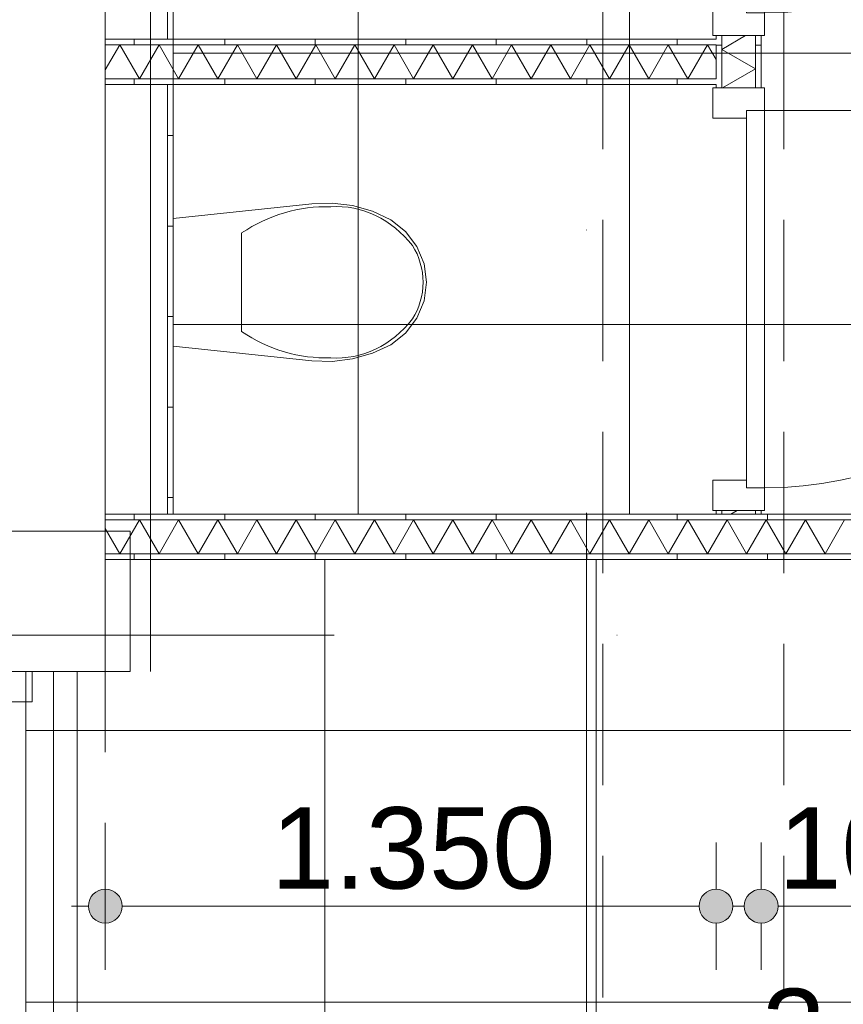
# Model space of a CAD drawing. Header units: millimetres. Extents: x -54205 to 99702, y -35458 to 70878.
# Tile 91 of 226: x 20347 to 22167, y 19280 to 21456. Entities that reach past the tile are written whole.
import ezdxf
from ezdxf.enums import TextEntityAlignment as Align

# ---------------------------------------------------------------- set-up
doc = ezdxf.new("R2010")
doc.units = ezdxf.units.MM
doc.header["$MEASUREMENT"] = 0
doc.linetypes.add('streep-punt', pattern=[2500, 1250, -625, 0, -625])
doc.linetypes.add('streeplijn', pattern=[468.700004, 312.5, -156.200004])
for name, color, linetype in [('21_1 C Buitenwanden', 7, 'Continuous'), ('22 NC Binnenwanden', 7, 'Continuous'), ('23 Vloeren', 7, 'Continuous'), ('28 Draagconstructies', 7, 'Continuous'), ('Maatvoering 1_ 100', 7, 'Continuous'), ('Maatvoering 1_ 100 2D arcering', 7, 'Continuous'), ('New_22 NC Binnenwanden', 7, 'Continuous'), ('New_22 NC Binnenwanden Deuren', 7, 'Continuous'), ('New_22 NC Binnenwanden Doorsnede-arcering', 7, 'Continuous'), ('New_22 NC Binnenwanden Laagscheidingslijnen', 7, 'Continuous'), ('New_65 WBDBO', 7, 'Continuous'), ('New_74 Sanitair', 7, 'Continuous'), ('New_Maatvoering 1_ 100', 7, 'Continuous'), ('New_Maatvoering 1_ 100 2D arcering', 7, 'Continuous'), ('New_Ruimtefuncties', 7, 'Continuous'), ('New_Ruimtefuncties Zone achtergrond', 7, 'Continuous'), ('New_Ruimtefuncties Zone omranding', 7, 'Continuous'), ('New_Ruimtefuncties Zone tekst', 7, 'Continuous'), ('Stramien', 7, 'Continuous')]:
    doc.layers.add(name, color=color, linetype=linetype)
doc.styles.add('GENERATED_STYLE_1', font='arial.ttf')
doc.styles.add('GENERATED_STYLE_2', font='arial.ttf')
doc.linetypes.add('BRA - WBDBO  30', pattern='A,0,[2,DO.110 Begane grond1.Shx,S=27.777778,R=0,X=0,Y=-1.22125e-15],-3500,0', length=3500)
doc.linetypes.add('BRA - WBDBO  60', pattern='A,0,[1,DO.110 Begane grond1.Shx,S=27.777778,R=0,X=0,Y=-1.22125e-15],-3500,0', length=3500)
doc.dimstyles.new('GENERATED_STYLE__2', dxfattribs={"dimtxt": 250, "dimasz": 142.5, "dimexe": 0.18, "dimexo": 0.0625, "dimgap": 0, "dimtad": 1, "dimtih": 1, "dimtoh": 1, "dimdec": 0, "dimzin": 0, "dimdsep": 46, "dimtxsty": 'GENERATED_STYLE_2', "dimblk": 'ARROWHEAD_11', "dimblk1": 'ARROWHEAD_11', "dimblk2": 'ARROWHEAD_11', "dimcen": 0.09, "dimse1": 1, "dimse2": 1, "dimclrd": 1, "dimclre": 1, "dimclrt": 2, "dimadec": 1, "dimazin": 0, "dimtfac": 1, "dimtdec": 4, "dimtmove": 0, "dimatfit": 3, "dimfxl": 1, "dimtolj": 1, "dimtzin": 0, "dimarcsym": 0})
doc.dimstyles.new('GENERATED_STYLE__4', dxfattribs={"dimtxt": 179.999995, "dimasz": 142.5, "dimexe": 0.18, "dimexo": 0.0625, "dimgap": 0, "dimtad": 1, "dimtih": 1, "dimtoh": 1, "dimdec": 0, "dimzin": 0, "dimdsep": 46, "dimtxsty": 'GENERATED_STYLE_1', "dimblk": 'ARROWHEAD_11', "dimblk1": 'ARROWHEAD_11', "dimblk2": 'ARROWHEAD_11', "dimcen": 0.09, "dimse1": 1, "dimse2": 1, "dimclrd": 1, "dimclre": 1, "dimclrt": 2, "dimadec": 1, "dimazin": 0, "dimtfac": 1, "dimtdec": 4, "dimtmove": 0, "dimatfit": 3, "dimfxl": 1, "dimtolj": 1, "dimtzin": 0, "dimarcsym": 0})
doc.dimstyles.new('GENERATED_STYLE__5', dxfattribs={"dimtxt": 250, "dimasz": 142.5, "dimexe": 0.18, "dimexo": 0.0625, "dimgap": 0, "dimtad": 1, "dimdec": 0, "dimzin": 0, "dimdsep": 46, "dimtxsty": 'GENERATED_STYLE_2', "dimblk": 'ARROWHEAD_11', "dimblk1": 'ARROWHEAD_11', "dimblk2": 'ARROWHEAD_11', "dimcen": 0.09, "dimse1": 1, "dimse2": 1, "dimclrd": 1, "dimclre": 1, "dimclrt": 2, "dimadec": 1, "dimazin": 0, "dimtfac": 1, "dimtdec": 4, "dimtmove": 0, "dimatfit": 3, "dimfxl": 1, "dimtolj": 1, "dimtzin": 0, "dimarcsym": 0})
pattern_1 = [(270, (0, 0), (200, 0), [])]
pattern_2 = [(180, (0, 0), (0, 200), [])]
pattern_3 = [(1e-14, (0, 0), (0, 200), [])]
pattern_4 = [(90, (0, 0), (-200, 0), [])]

# ---------------------------------------------------------------- blocks, each defined once
blk = doc.blocks.new('Slab_1_1', base_point=(-770, 5261.8))
at = {"layer": '23 Vloeren', "color": 255, "linetype": 'Continuous', "lineweight": 0, "flags": 128}
blk.add_lwpolyline([(-770, 5261.8), (-770, 20015.9), (20536, 20015.9), (20536, 22500.9), (20536, 49475.9), (29935.8, 49475.9), (29906, 27780.9), (29916.5, 25760.9), (32150, 25760.9), (32400, 25760.9), (32400, 27505.9), (54000, 27505.9), (54000, 20590.9), (56151.7, 20590.9), (57600, 20590.9), (57600, 10990.9), (33310.3, 10990.9), (32400, 10990.9), (32400, 10657.2), (21620, 10660.9), (21620, 3445.9), (21620, 3445.7), (100, 3445.7), (100, 5261.8)], close=True, dxfattribs=at)
blk = doc.blocks.new('Slab_3_1', base_point=(-770.1, 20015.8))
at = {"layer": '23 Vloeren', "color": 255, "linetype": 'streeplijn', "lineweight": 0, "flags": 128}
blk.add_lwpolyline([(-770.1, 20015.8), (17950, 20015.9), (17950, 19995.9), (18000, 19995.9), (18000, 17924.8), (20536, 17924.8), (20536, 22875.9), (21426, 22875.9), (22246, 22875.9), (23949, 22875.9), (23949, 27755.9), (22246, 27755.9), (22246, 27693.4), (21426, 27693.4), (21426, 27755.9), (20536, 27755.9), (20536, 49075.9), (20536, 55885.9), (27410, 55885.9), (28489.6, 55885.9), (29906, 55885.9), (29906, 41280.9), (29906, 27780.9), (29916.5, 25760.9), (32150, 25760.9), (32400, 25760.9), (32400, 27651.9), (54000, 27651.9), (54000, 20590.9), (56151.7, 20590.9), (57600, 20590.9), (57600, 10844.9), (33310.3, 10844.9), (33310.3, 10990.9), (32400, 10990.9), (32400, 9380.8), (32400, 3445.9), (25415, 3445.9), (21870, 3445.9), (21620, 3445.9), (21620, 3445.9), (100, 3445.9), (100, 5261.8), (-770.1, 5261.8)], close=True, dxfattribs=at)
blk = doc.blocks.new('toiletten_0.02_7_1', base_point=(22917.1, 21053.9))
at = {"layer": 'New_Ruimtefuncties Zone achtergrond', "linetype": 'Continuous', "lineweight": 0, "true_color": 0xbbc1c4}
h = blk.add_hatch(dxfattribs=at)
h.set_pattern_fill('950_Raster_600_0001', color=9, style=0, pattern_type=2)
h.set_pattern_definition([(0, (22294.5, 21382.16), (0, 600), []), (90, (22294.5, 21382.16), (-600, 0), [])])
h.paths.add_polyline_path([(20686, 20363.4), (23903, 20363.4), (23903, 22400.9), (22246, 22400.9), (22246, 22363.4), (21426, 22363.4), (21426, 22400.9), (20686, 22400.9)])
at = {"layer": 'New_Ruimtefuncties Zone omranding', "color": 2, "linetype": 'Continuous', "lineweight": 0, "flags": 128}
blk.add_lwpolyline([(20686, 20363.4), (23903, 20363.4), (23903, 22400.9), (22246, 22400.9), (22246, 22363.4), (21426, 22363.4), (21426, 22400.9), (20686, 22400.9)], close=True, dxfattribs=at)
at = {"layer": 'New_Ruimtefuncties Zone tekst', "color": 2, "lineweight": 0}
for tag, height, style, p in [('DUMMY_941', 180, 'GENERATED_STYLE_2', (23671.6, 21342.6)), ('perimeterCode', 150, 'GENERATED_STYLE_1', (22284.3, 20966.6)), ('ROOM_AREA', 150, 'GENERATED_STYLE_1', (22844.6, 20966.6)), ('DUMMY_942', 150, 'GENERATED_STYLE_1', (23245, 20966.6)), ('DUMMY_943', 100, 'GENERATED_STYLE_1', (23473.5, 20978))]:
    blk.add_attdef(tag, text='', height=height, dxfattribs=dict(at, style=style)).set_placement(p, align=Align.TOP_LEFT)
at = {"layer": 'New_Ruimtefuncties Zone tekst', "color": 2, "lineweight": 0, "style": 'GENERATED_STYLE_2'}
blk.add_attdef('ROOM_NUMBER', text='', height=180, dxfattribs=at).set_placement((22917.1, 21301.5), align=Align.TOP_CENTER)
blk = doc.blocks.new('entreegebied_0.01_11_1', base_point=(25358.5, 26181.9))
at = {"layer": 'New_Ruimtefuncties Zone achtergrond', "linetype": 'Continuous', "lineweight": 0, "true_color": 0xbbc1c4}
h = blk.add_hatch(dxfattribs=at)
h.set_pattern_fill('950_Raster_600_0001', color=9, style=0, pattern_type=2)
h.set_pattern_definition([(0, (25221, 25284.66), (0, 600), []), (90, (25221, 25284.66), (-600, 0), [])])
h.paths.add_polyline_path([(20591, 20015.9), (20360, 20015.9), (20360, 17924.1), (24003, 17924.6), (24003, 17728.4), (29929.2, 17728.2), (29929.2, 18150.9), (30357, 18150.9), (30357, 20300.9), (29906, 20300.9), (29906, 22500.9), (29006, 22500.9), (29006, 22375.9), (28206, 22375.9), (28206, 22455.9), (28206, 22795.9), (28206, 22875.9), (29006, 22875.9), (29006, 22750.9), (29906, 22750.9), (29906, 27755.9), (29726, 27755.9), (29726, 28155.9), (29906, 28155.9), (29906, 32123.4), (26606, 32123.4), (26606, 33023.4), (24113.8, 33023.4), (24113.8, 27780.9), (23955.4, 27780.9), (22246, 27780.9), (22246, 27693.4), (21426, 27693.4), (21426, 27833.1), (20536, 27833.1), (20536, 22750.9), (21426, 22750.9), (21426, 22888.4), (22246, 22888.4), (22246, 22500.9), (24003, 22500.9), (24003, 20263.4), (20591, 20263.4)])
h.paths.add_polyline_path([(28196, 27858.7), (28196, 28218.4), (29016, 28218.4), (29016, 27693.4), (28196, 27693.4)], flags=0)
at = {"layer": 'New_Ruimtefuncties Zone omranding', "color": 2, "linetype": 'Continuous', "lineweight": 0, "flags": 128}
blk.add_lwpolyline([(20536, 27833.1), (20536, 22750.9), (21426, 22750.9), (21426, 22888.4), (22246, 22888.4), (22246, 22500.9), (24003, 22500.9), (24003, 20263.4), (20591, 20263.4), (20591, 20015.9), (20360, 20015.9), (20360, 17924.1), (24003, 17924.6), (24003, 17728.4), (29929.2, 17728.2), (29929.2, 18150.9), (30357, 18150.9)], dxfattribs=at)
at = {"layer": 'New_Ruimtefuncties Zone tekst', "color": 2, "lineweight": 0}
for tag, height, style, p in [('DUMMY_941', 180, 'GENERATED_STYLE_2', (26401.3, 26470.7)), ('perimeterCode', 150, 'GENERATED_STYLE_1', (24619, 26094.6)), ('ROOM_AREA', 150, 'GENERATED_STYLE_1', (25179.3, 26094.6)), ('DUMMY_942', 150, 'GENERATED_STYLE_1', (25793.2, 26094.6)), ('DUMMY_943', 100, 'GENERATED_STYLE_1', (26021.7, 26106))]:
    blk.add_attdef(tag, text='', height=height, dxfattribs=dict(at, style=style)).set_placement(p, align=Align.TOP_LEFT)
at = {"layer": 'New_Ruimtefuncties Zone tekst', "color": 2, "lineweight": 0, "style": 'GENERATED_STYLE_2'}
blk.add_attdef('ROOM_NUMBER', text='', height=180, dxfattribs=at).set_placement((25358.5, 26429.5), align=Align.TOP_CENTER)
blk = doc.blocks.new('*X110')
at = {"layer": 'New_22 NC Binnenwanden Doorsnede-arcering', "color": 7, "linetype": 'Continuous', "lineweight": 0}
for p, q in [((20611.4, 20350.9), (20568.1, 20275.9)), ((20611.4, 20350.9), (20654.7, 20275.9)), ((20698, 20350.9), (20654.7, 20275.9)), ((20698, 20350.9), (20741.3, 20275.9)), ((20784.6, 20350.9), (20741.3, 20275.9)), ((20784.6, 20350.9), (20827.9, 20275.9)), ((20871.2, 20350.9), (20827.9, 20275.9)), ((20871.2, 20350.9), (20914.5, 20275.9)), ((20957.8, 20350.9), (20914.5, 20275.9)), ((20957.8, 20350.9), (21001.1, 20275.9)), ((21044.4, 20350.9), (21001.1, 20275.9)), ((21044.4, 20350.9), (21087.7, 20275.9)), ((21131, 20350.9), (21087.7, 20275.9)), ((21131, 20350.9), (21174.3, 20275.9)), ((21217.6, 20350.9), (21174.3, 20275.9)), ((21217.6, 20350.9), (21260.9, 20275.9)), ((21304.2, 20350.9), (21260.9, 20275.9)), ((21304.2, 20350.9), (21347.5, 20275.9)), ((21390.8, 20350.9), (21347.5, 20275.9)), ((21390.8, 20350.9), (21434.1, 20275.9)), ((21477.4, 20350.9), (21434.1, 20275.9)), ((21477.4, 20350.9), (21520.7, 20275.9)), ((21564, 20350.9), (21520.7, 20275.9)), ((21564, 20350.9), (21607.3, 20275.9)), ((21650.6, 20350.9), (21607.3, 20275.9)), ((21650.6, 20350.9), (21693.9, 20275.9)), ((21737.2, 20350.9), (21693.9, 20275.9)), ((21737.2, 20350.9), (21780.5, 20275.9)), ((21823.8, 20350.9), (21780.5, 20275.9)), ((21823.8, 20350.9), (21867.1, 20275.9)), ((21910.4, 20350.9), (21867.1, 20275.9)), ((21910.4, 20350.9), (21953.7, 20275.9)), ((21997, 20350.9), (21953.7, 20275.9)), ((21997, 20350.9), (22040.3, 20275.9)), ((22083.6, 20350.9), (22040.3, 20275.9)), ((22083.6, 20350.9), (22126.9, 20275.9)), ((22170.3, 20350.9), (22126.9, 20275.9)), ((20536, 20331.5), (20568.1, 20275.9))]:
    blk.add_line(p, q, dxfattribs=at)
blk = doc.blocks.new('Wall_6_1', base_point=(20536, 20263.4))
at = {"layer": 'New_22 NC Binnenwanden Doorsnede-arcering', "linetype": 'Continuous', "lineweight": 0, "true_color": 0x000000}
h = blk.add_hatch(dxfattribs=at)
h.set_pattern_fill('930_Lijnen_vert_200_0001', color=18, style=0, pattern_type=2)
h.set_pattern_definition(pattern_1)
h.paths.add_polyline_path([(20536, 20363.4), (20536, 20350.9), (22819, 20350.9), (22819, 20363.4)])
h = blk.add_hatch(dxfattribs=at)
h.set_pattern_fill('930_Lijnen_vert_200_0001', color=18, style=0, pattern_type=2)
h.set_pattern_definition(pattern_1)
h.paths.add_polyline_path([(22819, 20275.9), (20536, 20275.9), (20536, 20263.4), (22819, 20263.4)])
at = {"layer": 'New_22 NC Binnenwanden', "color": 1, "linetype": 'Continuous', "lineweight": 0, "flags": 128}
for points in [[(21886, 20363.4), (20536, 20363.4)], [(20536, 20363.4), (20536, 20350.9)], [(20536, 20350.9), (20536, 20275.9)], [(21973.5, 20363.4), (21898.5, 20363.4)], [(22819, 20363.4), (21986, 20363.4)], [(20536, 20275.9), (20536, 20263.4)], [(20536, 20263.4), (22819, 20263.4)]]:
    blk.add_lwpolyline(points, dxfattribs=at)
at = {"layer": 'New_22 NC Binnenwanden Laagscheidingslijnen', "color": 1, "linetype": 'Continuous', "lineweight": 0}
for p, q in [((22819, 20350.9), (20536, 20350.9)), ((20536, 20275.9), (22819, 20275.9))]:
    blk.add_line(p, q, dxfattribs=at)
at = {"layer": 'New_22 NC Binnenwanden', "color": 1, "lineweight": 0}
blk.add_blockref('*X110', (0, 0), dxfattribs=at)
blk = doc.blocks.new('Wall_19_1', base_point=(20591, 20015.9))
at = {"layer": '21_1 C Buitenwanden', "color": 1, "linetype": 'Continuous', "lineweight": 0, "flags": 128}
for points in [[(20591, 20325.9), (-1350, 20325.8)], [(20591, 20015.9), (20591, 20325.9)], [(20360, 20015.9), (20591, 20015.9)]]:
    blk.add_lwpolyline(points, dxfattribs=at)
blk = doc.blocks.new('D2 27_2')
at = {"layer": 'New_22 NC Binnenwanden Deuren', "color": 1, "linetype": 'Continuous', "lineweight": 0}
for p, q in [((-995, 0), (-995, 995)), ((995, 0), (995, 995)), ((-80, 443), (80, 603)), ((80, 443), (-80, 603)), ((0, -717), (0, 603)), ((-80, 243), (80, 403)), ((80, 243), (-80, 403)), ((-995, 0), (-1045, 0)), ((-1045, 0), (-1045, -114)), ((-1045, 0), (-1045, -100)), ((-1045, 0), (-1045, -100)), ((-995, -40), (-995, 0)), ((-895, 0), (-995, 0)), ((-995, 0), (-995, -40)), ((-895, -40), (-895, 0)), ((0, 0), (-100, 0)), ((-100, 0), (-100, -40)), ((0, 0), (100, 0)), ((0, -40), (0, 0)), ((0, -40), (0, 0)), ((100, 0), (100, -40)), ((895, -40), (895, 0)), ((895, 0), (995, 0)), ((1045, 0), (995, 0)), ((995, 0), (995, -40)), ((995, 0), (995, -40)), ((1045, -114), (1045, 0)), ((1045, 0), (1045, -100)), ((1045, 0), (1045, -100)), ((-100, -20), (-895, -20)), ((100, -20), (895, -20)), ((-978, -40), (-995, -40)), ((-995, -40), (-895, -40)), ((-978, -114), (-978, -40)), ((-100, -40), (0, -40)), ((100, -40), (0, -40)), ((995, -40), (895, -40)), ((995, -40), (978, -40)), ((978, -40), (978, -114)), ((-1045, -114), (-978, -114)), ((978, -114), (1045, -114)), ((-80, -357), (80, -517)), ((80, -357), (-80, -517)), ((-80, -557), (80, -717)), ((80, -557), (-80, -717))]:
    blk.add_line(p, q, dxfattribs=at)
at = {"layer": 'New_22 NC Binnenwanden Deuren', "color": 1, "linetype": 'Continuous', "lineweight": 0, "flags": 128}
for points in [[(-100, 0), (-895, 0), (-895, -20), (-100, -20)], [(100, 0), (895, 0), (895, -20), (100, -20)], [(-100, -20), (-895, -20), (-895, -40), (-100, -40)], [(100, -20), (895, -20), (895, -40), (100, -40)]]:
    blk.add_lwpolyline(points, close=True, dxfattribs=at)
at = {"layer": 'New_22 NC Binnenwanden Deuren', "color": 1, "linetype": 'Continuous', "lineweight": 0}
for centre, radius, start, end in [((-995, 0), 995, 0, 90), ((995, 0), 995, 90, 180), ((0, 159), 72, 270, 90), ((0, 15), 72, 90, 270), ((0, -129), 72, 270, 90), ((0, -273), 72, 90, 270)]:
    blk.add_arc(centre, radius, start, end, dxfattribs=at)
blk = doc.blocks.new('Wall_41_1', base_point=(20260, 20015.9))
at = {"layer": '22 NC Binnenwanden', "color": 1, "linetype": 'Continuous', "lineweight": 0}
for p, q in [((20260, 20015.3), (20360, 20015.3)), ((20260, 17925.3), (20360, 17925.3))]:
    blk.add_line(p, q, dxfattribs=at)
at = {"layer": '22 NC Binnenwanden', "color": 1, "linetype": 'Continuous', "lineweight": 0, "flags": 128}
for points in [[(20360, 20015.3), (20360, 20015.9)], [(20260, 17925.3), (20260, 17924.8)], [(20260, 17924.8), (20360, 17924.8)]]:
    blk.add_lwpolyline(points, dxfattribs=at)
at = {"layer": 'New_22 NC Binnenwanden Deuren', "color": 1, "linetype": 'Continuous', "lineweight": 0, "zscale": 1000, "rotation": 90}
blk.add_blockref('D2 27_2', (20260, 18970.3), dxfattribs=at)
blk = doc.blocks.new('Wall_122_1', base_point=(20536, 22750.9))
at = {"layer": '21_1 C Buitenwanden', "color": 1, "linetype": 'Continuous', "lineweight": 0, "flags": 128}
for points in [[(20296, 22750.9), (20296, 20325.9)], [(20536, 20325.9), (20536, 22500.9)], [(20296, 20325.9), (20536, 20325.9)]]:
    blk.add_lwpolyline(points, dxfattribs=at)
blk = doc.blocks.new('Wall_209_1', base_point=(20686, 22400.9))
at = {"layer": 'New_22 NC Binnenwanden Doorsnede-arcering', "linetype": 'Continuous', "lineweight": 0, "true_color": 0x000000}
h = blk.add_hatch(dxfattribs=at)
h.set_pattern_fill('930_Lijnen_vert_200_0001', color=18, style=0, pattern_type=2)
h.set_pattern_definition(pattern_2)
h.paths.add_polyline_path([(20686, 21413.4), (20686, 22400.9), (20673.5, 22400.9), (20673.5, 21413.4)])
at = {"layer": 'New_22 NC Binnenwanden', "color": 1, "linetype": 'Continuous', "lineweight": 0, "flags": 128}
for points in [[(20536, 22400.9), (20536, 21413.4)], [(20686, 22400.9), (20673.5, 22400.9)], [(20686, 21413.4), (20686, 22400.9)], [(20686, 21413.4), (20673.5, 21413.4)]]:
    blk.add_lwpolyline(points, dxfattribs=at)
at = {"layer": 'New_22 NC Binnenwanden Laagscheidingslijnen', "color": 1, "linetype": 'Continuous', "lineweight": 0}
blk.add_line((20673.5, 21413.4), (20673.5, 22400.9), dxfattribs=at)
blk = doc.blocks.new('*X532')
at = {"layer": 'New_22 NC Binnenwanden Doorsnede-arcering', "color": 7, "linetype": 'Continuous', "lineweight": 0}
blk.add_line((21919, 20363.4), (21932.8, 20371.4), dxfattribs=at)
blk = doc.blocks.new('*X533')
at = {"layer": 'New_22 NC Binnenwanden Doorsnede-arcering', "color": 7, "linetype": 'Continuous', "lineweight": 0}
for p, q in [((21898.5, 21390.8), (21951.5, 21421.4)), ((21898.5, 21390.8), (21973.5, 21347.5)), ((21900.6, 21305.4), (21973.5, 21347.5))]:
    blk.add_line(p, q, dxfattribs=at)
blk = doc.blocks.new('*X534')
at = {"layer": 'New_22 NC Binnenwanden Doorsnede-arcering', "color": 7, "linetype": 'Continuous', "lineweight": 0}
blk.add_line((21919.2, 22355.4), (21933.1, 22363.4), dxfattribs=at)
blk = doc.blocks.new('D1 27_10')
at = {"layer": 'New_22 NC Binnenwanden Deuren', "color": 1, "linetype": 'Continuous', "lineweight": 0}
for p, q in [((417, 0), (417, 834)), ((-417, 0), (-467, 0)), ((-467, 0), (-467, -114)), ((-417, -40), (-417, 0)), ((-417, 0), (417, 0)), ((-417, -40), (-417, 0)), ((467, 0), (417, 0)), ((417, 0), (417, -40)), ((417, 0), (417, -40)), ((467, -114), (467, 0)), ((-467, -7), (-467, -19.5)), ((-467, -7), (-467, -19.5)), ((-467, -19.5), (-467, -94.5)), ((-467, -19.5), (-467, -94.5)), ((467, -7), (467, -19.5)), ((467, -7), (467, -19.5)), ((467, -19.5), (467, -94.5)), ((467, -19.5), (467, -94.5)), ((-400, -40), (-417, -40)), ((417, -40), (-417, -40)), ((-400, -114), (-400, -40)), ((417, -40), (400, -40)), ((400, -40), (400, -114)), ((-467, -94.5), (-467, -107)), ((-467, -94.5), (-467, -107)), ((467, -94.5), (467, -107)), ((467, -94.5), (467, -107)), ((-467, -114), (-400, -114)), ((400, -114), (467, -114))]:
    blk.add_line(p, q, dxfattribs=at)
blk.add_arc((417, 0), 834, 90, 180, dxfattribs=at)
blk = doc.blocks.new('Wall_210_1', base_point=(21886, 22500.9))
at = {"layer": 'New_22 NC Binnenwanden Doorsnede-arcering', "linetype": 'Continuous', "lineweight": 0, "true_color": 0x000000}
h = blk.add_hatch(dxfattribs=at)
h.set_pattern_fill('930_Lijnen_vert_200_0001', color=18, style=0, pattern_type=2)
h.set_pattern_definition(pattern_3)
h.paths.add_polyline_path([(21886, 22363.4), (21886, 22355.4), (21898.5, 22355.4), (21898.5, 22363.4)])
h = blk.add_hatch(dxfattribs=at)
h.set_pattern_fill('930_Lijnen_vert_200_0001', color=18, style=0, pattern_type=2)
h.set_pattern_definition(pattern_3)
h.paths.add_polyline_path([(21973.5, 22355.4), (21986, 22355.4), (21986, 22363.4), (21973.5, 22363.4)])
h = blk.add_hatch(dxfattribs=at)
h.set_pattern_fill('930_Lijnen_vert_200_0001', color=18, style=0, pattern_type=2)
h.set_pattern_definition(pattern_3)
h.paths.add_polyline_path([(21886, 21421.4), (21886, 21305.4), (21898.5, 21305.4), (21898.5, 21421.4)])
h = blk.add_hatch(dxfattribs=at)
h.set_pattern_fill('930_Lijnen_vert_200_0001', color=18, style=0, pattern_type=2)
h.set_pattern_definition(pattern_3)
h.paths.add_polyline_path([(21973.5, 21305.4), (21986, 21305.4), (21986, 21421.4), (21973.5, 21421.4)])
h = blk.add_hatch(dxfattribs=at)
h.set_pattern_fill('930_Lijnen_vert_200_0001', color=18, style=0, pattern_type=2)
h.set_pattern_definition(pattern_3)
h.paths.add_polyline_path([(21886, 20371.4), (21886, 20363.4), (21898.5, 20363.4), (21898.5, 20371.4)])
h = blk.add_hatch(dxfattribs=at)
h.set_pattern_fill('930_Lijnen_vert_200_0001', color=18, style=0, pattern_type=2)
h.set_pattern_definition(pattern_3)
h.paths.add_polyline_path([(21973.5, 20371.4), (21973.5, 20363.4), (21986, 20363.4), (21986, 20371.4)])
at = {"layer": 'New_22 NC Binnenwanden', "color": 1, "linetype": 'Continuous', "lineweight": 0}
for p, q in [((21898.5, 22355.4), (21886, 22355.4)), ((21973.5, 22355.4), (21898.5, 22355.4)), ((21986, 22355.4), (21973.5, 22355.4)), ((21898.5, 21421.4), (21886, 21421.4)), ((21973.5, 21421.4), (21898.5, 21421.4)), ((21986, 21421.4), (21973.5, 21421.4)), ((21898.5, 21305.4), (21886, 21305.4)), ((21973.5, 21305.4), (21898.5, 21305.4)), ((21986, 21305.4), (21973.5, 21305.4)), ((21898.5, 20371.4), (21886, 20371.4)), ((21973.5, 20371.4), (21898.5, 20371.4)), ((21986, 20371.4), (21973.5, 20371.4))]:
    blk.add_line(p, q, dxfattribs=at)
at = {"layer": 'New_22 NC Binnenwanden', "color": 1, "linetype": 'Continuous', "lineweight": 0, "flags": 128}
for points in [[(21886, 22363.4), (21886, 22355.4)], [(21986, 22355.4), (21986, 22363.4)], [(21886, 21421.4), (21886, 21413.4)], [(21986, 21305.4), (21986, 21421.4)], [(21886, 21400.9), (21886, 21325.9)], [(21886, 21313.4), (21886, 21305.4)], [(21886, 20371.4), (21886, 20363.4)], [(21986, 20363.4), (21986, 20371.4)], [(21898.5, 20363.4), (21973.5, 20363.4)]]:
    blk.add_lwpolyline(points, dxfattribs=at)
at = {"layer": 'New_22 NC Binnenwanden Laagscheidingslijnen', "color": 1, "linetype": 'Continuous', "lineweight": 0}
for p, q in [((21898.5, 22363.4), (21898.5, 22355.4)), ((21973.5, 22355.4), (21973.5, 22363.4)), ((21898.5, 21421.4), (21898.5, 21305.4)), ((21973.5, 21305.4), (21973.5, 21421.4)), ((21898.5, 20371.4), (21898.5, 20363.4)), ((21973.5, 20363.4), (21973.5, 20371.4))]:
    blk.add_line(p, q, dxfattribs=at)
at = {"layer": 'New_22 NC Binnenwanden', "color": 1, "lineweight": 0}
for name in ['*X534', '*X533', '*X532']:
    blk.add_blockref(name, (0, 0), dxfattribs=at)
at = {"layer": 'New_22 NC Binnenwanden Deuren', "color": 1, "linetype": 'Continuous', "lineweight": 0, "xscale": -1, "zscale": 1000, "rotation": 270}
for p in [(21993, 21888.4), (21993, 20838.4)]:
    blk.add_blockref('D1 27_10', p, dxfattribs=at)
blk = doc.blocks.new('*X538')
at = {"layer": 'New_22 NC Binnenwanden Doorsnede-arcering', "color": 7, "linetype": 'Continuous', "lineweight": 0}
for p, q in [((20536, 21345.3), (20568.1, 21400.9)), ((20611.4, 21325.9), (20568.1, 21400.9)), ((20611.4, 21325.9), (20654.7, 21400.9)), ((20698, 21325.9), (20654.7, 21400.9)), ((20698, 21325.9), (20741.3, 21400.9)), ((20784.6, 21325.9), (20741.3, 21400.9)), ((20784.6, 21325.9), (20827.9, 21400.9)), ((20871.2, 21325.9), (20827.9, 21400.9)), ((20871.2, 21325.9), (20914.5, 21400.9)), ((20957.8, 21325.9), (20914.5, 21400.9)), ((20957.8, 21325.9), (21001.1, 21400.9)), ((21044.4, 21325.9), (21001.1, 21400.9)), ((21044.4, 21325.9), (21087.7, 21400.9)), ((21131, 21325.9), (21087.7, 21400.9)), ((21131, 21325.9), (21174.3, 21400.9)), ((21217.6, 21325.9), (21174.3, 21400.9)), ((21217.6, 21325.9), (21260.9, 21400.9)), ((21304.2, 21325.9), (21260.9, 21400.9)), ((21304.2, 21325.9), (21347.5, 21400.9)), ((21390.8, 21325.9), (21347.5, 21400.9)), ((21390.8, 21325.9), (21434.1, 21400.9)), ((21477.4, 21325.9), (21434.1, 21400.9)), ((21477.4, 21325.9), (21520.7, 21400.9)), ((21564, 21325.9), (21520.7, 21400.9)), ((21564, 21325.9), (21607.3, 21400.9)), ((21650.6, 21325.9), (21607.3, 21400.9)), ((21650.6, 21325.9), (21693.9, 21400.9)), ((21737.2, 21325.9), (21693.9, 21400.9)), ((21737.2, 21325.9), (21780.5, 21400.9)), ((21823.8, 21325.9), (21780.5, 21400.9)), ((21823.8, 21325.9), (21867.1, 21400.9)), ((21886, 21368.2), (21867.1, 21400.9))]:
    blk.add_line(p, q, dxfattribs=at)
blk = doc.blocks.new('Wall_211_1', base_point=(20536, 21363.4))
at = {"layer": 'New_22 NC Binnenwanden Doorsnede-arcering', "linetype": 'Continuous', "lineweight": 0, "true_color": 0x000000}
h = blk.add_hatch(dxfattribs=at)
h.set_pattern_fill('930_Lijnen_vert_200_0001', color=18, style=0, pattern_type=2)
h.set_pattern_definition(pattern_4)
h.paths.add_polyline_path([(21886, 21413.4), (20536, 21413.4), (20536, 21400.9), (21886, 21400.9)])
h = blk.add_hatch(dxfattribs=at)
h.set_pattern_fill('930_Lijnen_vert_200_0001', color=18, style=0, pattern_type=2)
h.set_pattern_definition(pattern_4)
h.paths.add_polyline_path([(20536, 21313.4), (21886, 21313.4), (21886, 21325.9), (20536, 21325.9)])
at = {"layer": 'New_22 NC Binnenwanden', "color": 1, "linetype": 'Continuous', "lineweight": 0, "flags": 128}
for points in [[(21886, 21413.4), (20536, 21413.4)], [(20536, 21413.4), (20536, 21313.4)], [(21886, 21325.9), (21886, 21400.9)], [(20536, 21313.4), (21886, 21313.4)]]:
    blk.add_lwpolyline(points, dxfattribs=at)
at = {"layer": 'New_22 NC Binnenwanden Laagscheidingslijnen', "color": 1, "linetype": 'Continuous', "lineweight": 0}
for p, q in [((21886, 21400.9), (20536, 21400.9)), ((20536, 21325.9), (21886, 21325.9))]:
    blk.add_line(p, q, dxfattribs=at)
at = {"layer": 'New_22 NC Binnenwanden', "color": 1, "lineweight": 0}
blk.add_blockref('*X538', (0, 0), dxfattribs=at)
blk = doc.blocks.new('Wall_212_1', base_point=(20686, 21313.4))
at = {"layer": 'New_22 NC Binnenwanden Doorsnede-arcering', "linetype": 'Continuous', "lineweight": 0, "true_color": 0x000000}
h = blk.add_hatch(dxfattribs=at)
h.set_pattern_fill('930_Lijnen_vert_200_0001', color=18, style=0, pattern_type=2)
h.set_pattern_definition(pattern_2)
h.paths.add_polyline_path([(20686, 20363.4), (20686, 21313.4), (20673.5, 21313.4), (20673.5, 20363.4)])
at = {"layer": 'New_22 NC Binnenwanden', "color": 1, "linetype": 'Continuous', "lineweight": 0, "flags": 128}
for points in [[(20536, 21313.4), (20536, 20363.4)], [(20686, 21313.4), (20673.5, 21313.4)], [(20686, 20363.4), (20686, 21313.4)], [(20686, 20363.4), (20673.5, 20363.4)]]:
    blk.add_lwpolyline(points, dxfattribs=at)
at = {"layer": 'New_22 NC Binnenwanden Laagscheidingslijnen', "color": 1, "linetype": 'Continuous', "lineweight": 0}
blk.add_line((20673.5, 20363.4), (20673.5, 21313.4), dxfattribs=at)
blk = doc.blocks.new('Standard grid marker_2')
at = {"layer": 'Stramien', "color": 1, "linetype": 'streep-punt', "lineweight": 0}
blk.add_line((1000, 0), (37608.9, 0), dxfattribs=at)
at = {"layer": 'Stramien', "color": 2, "lineweight": 0, "style": 'GENERATED_STYLE_1'}
blk.add_attdef('AC_MarkerText_1', text='', height=350, dxfattribs=at).set_placement((-500, 175), align=Align.TOP_CENTER)
blk = doc.blocks.new('Standard grid marker')
at = {"layer": 'Stramien', "color": 1, "linetype": 'streep-punt', "lineweight": 0}
blk.add_line((1000, 0), (61400.2, 0), dxfattribs=at)
at = {"layer": 'Stramien', "color": 2, "lineweight": 0, "style": 'GENERATED_STYLE_1'}
for tag, p in [('AC_MarkerText_1_0', (-245, -80)), ('AC_MarkerText_1_1', (63155.2, -80))]:
    blk.add_attdef(tag, text='', height=350, rotation=270, dxfattribs=at).set_placement(p, align=Align.TOP_CENTER)
blk = doc.blocks.new('Toilet 27')
at = {"layer": 'New_74 Sanitair', "color": 1, "linetype": 'Continuous', "lineweight": 0}
for p, q in [((0, -151.4), (-108.9, -151.4)), ((108.9, -151.4), (0, -151.4))]:
    blk.add_line(p, q, dxfattribs=at)
at = {"layer": 'New_74 Sanitair', "color": 1, "linetype": 'Continuous', "lineweight": 0, "flags": 128}
blk.add_lwpolyline([(-169.4, -396.7), (-157, -440.3), (-138, -481.3), (-112.4, -513.9), (-79.4, -538.8), (-41, -554.6), (0, -560), (41, -554.6), (79.4, -538.8), (112.4, -513.9), (138, -481.3), (157, -440.3), (169.4, -396.7), (174.9, -351.8), (173.3, -306.6), (141, 0), (-141, 0), (-173.3, -306.6), (-174.9, -351.8)], close=True, dxfattribs=at)
at = {"layer": 'New_74 Sanitair', "color": 1, "linetype": 'Continuous', "lineweight": 0}
for centre, major_axis, start_param, end_param in [((258.1, -339.4), (425.3, 0), 2.612188, 3.165208), ((-258.1, -339.4), (425.3, 0), 6.259567, 6.812588), ((89.5, -360.8), (256.9, 0), 3.085861, 3.98645), ((-89.5, -360.8), (256.9, 0), 5.438324, 6.338913), ((0.8, -431.2), (138.5, 0), 4.079884, 4.706528), ((-0.8, -431.2), (138.5, 0), 4.71825, 5.344894)]:
    blk.add_ellipse(centre, major_axis=major_axis, ratio=0.875546, start_param=start_param, end_param=end_param, dxfattribs=at)
blk = doc.blocks.new('Beam_3_1', base_point=(21836, 22625.9))
at = {"layer": '28 Draagconstructies', "color": 9, "linetype": 'streeplijn', "lineweight": 0}
for p, q in [((21636, 22420.1), (21636, 17565.9)), ((22036, 22420.1), (22036, 17565.9))]:
    blk.add_line(p, q, dxfattribs=at)
blk = doc.blocks.new('*D1133')
at = {"layer": 'Maatvoering 1_ 100 2D arcering', "linetype": 'Continuous', "lineweight": 0}
for points in [[(64027.5, 56125.9), (64030.4, 56111.6), (64038.5, 56099.4), (64050.6, 56091.3), (64065, 56088.4), (64079.4, 56091.3), (64091.5, 56099.4), (64099.6, 56111.6), (64102.5, 56125.9), (64099.6, 56140.3), (64091.5, 56152.4), (64079.4, 56160.6), (64065, 56163.4), (64050.6, 56160.6), (64038.5, 56152.4), (64030.4, 56140.3)], [(64027.5, 3115.7), (64030.4, 3101.3), (64038.5, 3089.2), (64050.6, 3081), (64065, 3078.2), (64079.4, 3081), (64091.5, 3089.2), (64099.6, 3101.3), (64102.5, 3115.7), (64099.6, 3130), (64091.5, 3142.2), (64079.4, 3150.3), (64065, 3153.2), (64050.6, 3150.3), (64038.5, 3142.2), (64030.4, 3130)]]:
    blk.add_hatch(color=1, dxfattribs=at).paths.add_polyline_path(points)
at = {"layer": 'Maatvoering 1_ 100', "color": 1, "linetype": 'Continuous', "lineweight": 0}
for p, q in [((64065, 56163.4), (64065, 56200.9)), ((64027.5, 56125.9), (63924.4, 56125.9)), ((64205.6, 56125.9), (64102.5, 56125.9)), ((64065, 3153.2), (64065, 56088.4)), ((64027.5, 3115.7), (63924.4, 3115.7)), ((64205.6, 3115.7), (64102.5, 3115.7)), ((64065, 3040.7), (64065, 3078.2))]:
    blk.add_line(p, q, dxfattribs=at)
for centre in [(64065, 56125.9), (64065, 3115.7)]:
    blk.add_circle(centre, 37.5, dxfattribs=at)
at = {"layer": 'Maatvoering 1_ 100', "color": 2, "lineweight": 0, "insert": (64015, 29096.5), "char_height": 250, "attachment_point": 7, "rotation": 90, "style": 'GENERATED_STYLE_2'}
blk.add_mtext('\\A1;{\\pql;\\fArial|b1|i0|c0|p0;\\W1.000000;53.010}', dxfattribs=at)
blk = doc.blocks.new('ARROWHEAD_11')
at = {"color": 0, "linetype": 'Continuous', "lineweight": 0}
blk.add_line((0, 0), (-1, 0), dxfattribs=at)
at = {"color": 0, "linetype": 'Continuous', "lineweight": 0, "const_width": 0.25, "flags": 128}
blk.add_lwpolyline([(-0.125, 0, 1), (0.125, 0, 1)], format="xyb", close=True, dxfattribs=at)
blk = doc.blocks.new('*D1156')
at = {"layer": 'Maatvoering 1_ 100 2D arcering', "linetype": 'Continuous', "lineweight": 0}
for points in [[(-1137.5, 60015.9), (-1134.7, 60001.6), (-1126.6, 59989.4), (-1114.4, 59981.3), (-1100, 59978.4), (-1085.7, 59981.3), (-1073.5, 59989.4), (-1065.4, 60001.6), (-1062.5, 60015.9), (-1065.4, 60030.3), (-1073.5, 60042.4), (-1085.7, 60050.6), (-1100, 60053.4), (-1114.4, 60050.6), (-1126.6, 60042.4), (-1134.7, 60030.3)], [(57892.5, 60015.9), (57895.4, 60001.6), (57903.5, 59989.4), (57915.6, 59981.3), (57930, 59978.4), (57944.4, 59981.3), (57956.5, 59989.4), (57964.6, 60001.6), (57967.5, 60015.9), (57964.6, 60030.3), (57956.5, 60042.4), (57944.4, 60050.6), (57930, 60053.4), (57915.6, 60050.6), (57903.5, 60042.4), (57895.4, 60030.3)]]:
    blk.add_hatch(color=1, dxfattribs=at).paths.add_polyline_path(points)
at = {"layer": 'Maatvoering 1_ 100', "color": 1, "linetype": 'Continuous', "lineweight": 0}
for p, q in [((57930, 60053.4), (57930, 60156.5)), ((-1062.5, 60015.9), (57892.5, 60015.9)), ((57967.5, 60015.9), (58005, 60015.9)), ((57930, 59875.3), (57930, 59978.4))]:
    blk.add_line(p, q, dxfattribs=at)
blk.add_circle((57930, 60015.9), 37.5, dxfattribs=at)
at = {"layer": 'Maatvoering 1_ 100', "color": 2, "lineweight": 0, "insert": (27890.6, 60065.9), "char_height": 250, "attachment_point": 7, "style": 'GENERATED_STYLE_2'}
blk.add_mtext('\\A1;{\\pql;\\fArial|b1|i0|c0|p0;\\W1.000000;59.030}', dxfattribs=at)
blk = doc.blocks.new('*D1309')
at = {"layer": 'New_Maatvoering 1_ 100 2D arcering', "linetype": 'Continuous', "lineweight": 0}
for points in [[(20553.5, 19095.9), (20556.4, 19081.6), (20564.5, 19069.4), (20576.6, 19061.3), (20591, 19058.4), (20605.4, 19061.3), (20617.5, 19069.4), (20625.6, 19081.6), (20628.5, 19095.9), (20625.6, 19110.3), (20617.5, 19122.4), (20605.4, 19130.6), (20591, 19133.4), (20576.6, 19130.6), (20564.5, 19122.4), (20556.4, 19110.3)], [(23965.5, 19095.9), (23968.4, 19081.6), (23976.5, 19069.4), (23988.6, 19061.3), (24003, 19058.4), (24017.4, 19061.3), (24029.5, 19069.4), (24037.6, 19081.6), (24040.5, 19095.9), (24037.6, 19110.3), (24029.5, 19122.4), (24017.4, 19130.6), (24003, 19133.4), (23988.6, 19130.6), (23976.5, 19122.4), (23968.4, 19110.3)]]:
    blk.add_hatch(color=1, dxfattribs=at).paths.add_polyline_path(points)
at = {"layer": 'New_Maatvoering 1_ 100', "color": 1, "linetype": 'Continuous', "lineweight": 0}
for p, q in [((20591, 19133.4), (20591, 19236.5)), ((24003, 19133.4), (24003, 19236.5)), ((20516, 19095.9), (20553.5, 19095.9)), ((20628.5, 19095.9), (23965.5, 19095.9)), ((20591, 18955.3), (20591, 19058.4)), ((24003, 18955.3), (24003, 19058.4))]:
    blk.add_line(p, q, dxfattribs=at)
for centre in [(20591, 19095.9), (24003, 19095.9)]:
    blk.add_circle(centre, 37.5, dxfattribs=at)
at = {"layer": 'New_Maatvoering 1_ 100', "color": 2, "lineweight": 0, "insert": (21988.1, 19131.9), "char_height": 180, "attachment_point": 7, "style": 'GENERATED_STYLE_1'}
blk.add_mtext('\\A1;{\\pql;\\fArial|b0|i0|c0|p0;\\W1.000000;3.412}', dxfattribs=at)
blk = doc.blocks.new('*D1363')
at = {"layer": 'New_Maatvoering 1_ 100 2D arcering', "linetype": 'Continuous', "lineweight": 0}
for points in [[(20498.5, 19497.1), (20501.4, 19482.7), (20509.5, 19470.5), (20521.6, 19462.4), (20536, 19459.6), (20550.4, 19462.4), (20562.5, 19470.5), (20570.6, 19482.7), (20573.5, 19497.1), (20570.6, 19511.4), (20562.5, 19523.6), (20550.4, 19531.7), (20536, 19534.6), (20521.6, 19531.7), (20509.5, 19523.6), (20501.4, 19511.4)], [(21848.5, 19497.1), (21851.4, 19482.7), (21859.5, 19470.5), (21871.6, 19462.4), (21886, 19459.6), (21900.4, 19462.4), (21912.5, 19470.5), (21920.6, 19482.7), (21923.5, 19497.1), (21920.6, 19511.4), (21912.5, 19523.6), (21900.4, 19531.7), (21886, 19534.6), (21871.6, 19531.7), (21859.5, 19523.6), (21851.4, 19511.4)]]:
    blk.add_hatch(color=1, dxfattribs=at).paths.add_polyline_path(points)
at = {"layer": 'New_Maatvoering 1_ 100', "color": 1, "linetype": 'Continuous', "lineweight": 0}
for p, q in [((20536, 19534.6), (20536, 19637.7)), ((21886, 19534.6), (21886, 19637.7)), ((20461, 19497.1), (20498.5, 19497.1)), ((20573.5, 19497.1), (21848.5, 19497.1)), ((20536, 19356.4), (20536, 19459.6)), ((21886, 19356.4), (21886, 19459.6))]:
    blk.add_line(p, q, dxfattribs=at)
for centre in [(20536, 19497.1), (21886, 19497.1)]:
    blk.add_circle(centre, 37.5, dxfattribs=at)
at = {"layer": 'New_Maatvoering 1_ 100', "color": 2, "lineweight": 0, "insert": (20902.1, 19533.1), "char_height": 180, "attachment_point": 7, "style": 'GENERATED_STYLE_1'}
blk.add_mtext('\\A1;{\\pql;\\fArial|b0|i0|c0|p0;\\W1.000000;1.350}', dxfattribs=at)
blk = doc.blocks.new('*D1364')
at = {"layer": 'New_Maatvoering 1_ 100 2D arcering', "linetype": 'Continuous', "lineweight": 0}
for points in [[(21848.5, 19497.1), (21851.4, 19482.7), (21859.5, 19470.5), (21871.6, 19462.4), (21886, 19459.6), (21900.4, 19462.4), (21912.5, 19470.5), (21920.6, 19482.7), (21923.5, 19497.1), (21920.6, 19511.4), (21912.5, 19523.6), (21900.4, 19531.7), (21886, 19534.6), (21871.6, 19531.7), (21859.5, 19523.6), (21851.4, 19511.4)], [(21948.5, 19497.1), (21951.4, 19482.7), (21959.5, 19470.5), (21971.6, 19462.4), (21986, 19459.6), (22000.4, 19462.4), (22012.5, 19470.5), (22020.6, 19482.7), (22023.5, 19497.1), (22020.6, 19511.4), (22012.5, 19523.6), (22000.4, 19531.7), (21986, 19534.6), (21971.6, 19531.7), (21959.5, 19523.6), (21951.4, 19511.4)]]:
    blk.add_hatch(color=1, dxfattribs=at).paths.add_polyline_path(points)
at = {"layer": 'New_Maatvoering 1_ 100', "color": 1, "linetype": 'Continuous', "lineweight": 0}
for p, q in [((21886, 19534.6), (21886, 19637.7)), ((21986, 19534.6), (21986, 19637.7)), ((21923.5, 19497.1), (21948.5, 19497.1)), ((21886, 19356.4), (21886, 19459.6)), ((21986, 19356.4), (21986, 19459.6))]:
    blk.add_line(p, q, dxfattribs=at)
for centre in [(21886, 19497.1), (21986, 19497.1)]:
    blk.add_circle(centre, 37.5, dxfattribs=at)
blk = doc.blocks.new('*D1365')
at = {"layer": 'New_Maatvoering 1_ 100 2D arcering', "linetype": 'Continuous', "lineweight": 0}
for points in [[(21948.5, 19497.1), (21951.4, 19482.7), (21959.5, 19470.5), (21971.6, 19462.4), (21986, 19459.6), (22000.4, 19462.4), (22012.5, 19470.5), (22020.6, 19482.7), (22023.5, 19497.1), (22020.6, 19511.4), (22012.5, 19523.6), (22000.4, 19531.7), (21986, 19534.6), (21971.6, 19531.7), (21959.5, 19523.6), (21951.4, 19511.4)], [(23865.5, 19497.1), (23868.4, 19482.7), (23876.5, 19470.5), (23888.6, 19462.4), (23903, 19459.6), (23917.4, 19462.4), (23929.5, 19470.5), (23937.6, 19482.7), (23940.5, 19497.1), (23937.6, 19511.4), (23929.5, 19523.6), (23917.4, 19531.7), (23903, 19534.6), (23888.6, 19531.7), (23876.5, 19523.6), (23868.4, 19511.4)]]:
    blk.add_hatch(color=1, dxfattribs=at).paths.add_polyline_path(points)
at = {"layer": 'New_Maatvoering 1_ 100', "color": 1, "linetype": 'Continuous', "lineweight": 0}
for p, q in [((21986, 19534.6), (21986, 19637.7)), ((23903, 19534.6), (23903, 19637.7)), ((22023.5, 19497.1), (23865.5, 19497.1)), ((21986, 19356.4), (21986, 19459.6)), ((23903, 19356.4), (23903, 19459.6))]:
    blk.add_line(p, q, dxfattribs=at)
for centre in [(21986, 19497.1), (23903, 19497.1)]:
    blk.add_circle(centre, 37.5, dxfattribs=at)
at = {"layer": 'New_Maatvoering 1_ 100', "color": 2, "lineweight": 0, "char_height": 180, "attachment_point": 7, "style": 'GENERATED_STYLE_1'}
for s, insert in [('\\A1;{\\pql;\\fArial|b0|i0|c0|p0;\\W1.000000;100}', (22023.5, 19533.1)), ('\\A1;{\\pql;\\fArial|b0|i0|c0|p0;\\W1.000000;1.917}', (22635.6, 19533.1)), ('\\A1;{\\pql;\\fArial|b0|i0|c0|p0;\\W1.000000;100}', (23453.6, 19533.1))]:
    blk.add_mtext(s, dxfattribs=dict(at, insert=insert))

msp = doc.modelspace()

# ---------------------------------------------------------------- linework, layer by layer
at = {"layer": 'New_65 WBDBO', "color": 1, "linetype": 'BRA - WBDBO  30', "lineweight": 0}
msp.add_lwpolyline([(20636, 20015.9), (20636, 27830.9)], dxfattribs=at)
at = {"layer": 'New_65 WBDBO', "color": 94, "linetype": 'BRA - WBDBO  60', "lineweight": 0}
msp.add_lwpolyline([(20474, 20015.9), (20474, 18024.8), (20691, 18024.8), (20691, 16149.4), (23803, 16149.4), (23803, 17828.4), (29829.2, 17828.4), (29829.2, 18250.9), (30257, 18250.9), (30257, 20200.9), (29806, 20200.9), (29806, 25860.9)], dxfattribs=at)
at = {"layer": 'New_Ruimtefuncties Zone omranding', "color": 9, "linetype": 'Continuous', "lineweight": 0, "true_color": 0xbbc1c4, "flags": 128}
msp.add_lwpolyline([(20536, 27833.1), (20536, 22750.9), (21426, 22750.9), (21426, 22888.4), (22246, 22888.4), (22246, 22500.9), (24003, 22500.9), (24003, 20263.4), (20591, 20263.4), (20591, 20015.9), (20360, 20015.9), (20360, 17924.1), (24003, 17924.6), (24003, 17728.4), (29929.2, 17728.2), (29929.2, 18150.9), (30357, 18150.9)], dxfattribs=at)
msp.add_lwpolyline([(20686, 20363.4), (23903, 20363.4), (23903, 22400.9), (22246, 22400.9), (22246, 22363.4), (21426, 22363.4), (21426, 22400.9), (20686, 22400.9)], close=True, dxfattribs=at)

# ---------------------------------------------------------------- block references
at = {"layer": '21_1 C Buitenwanden', "color": 1, "lineweight": 0}
for name, p in [('Wall_122_1', (20536, 22750.9)), ('Wall_19_1', (20591, 20015.9))]:
    msp.add_blockref(name, p, dxfattribs=at)
at = {"layer": '22 NC Binnenwanden', "color": 1, "lineweight": 0}
msp.add_blockref('Wall_41_1', (20260, 20015.9), dxfattribs=at)
at = {"layer": '23 Vloeren', "color": 255, "linetype": 'Continuous', "lineweight": 0}
for name, p in [('Slab_3_1', (-770.1, 20015.8)), ('Slab_1_1', (-770, 5261.8))]:
    msp.add_blockref(name, p, dxfattribs=at)
at = {"layer": '28 Draagconstructies', "color": 9, "lineweight": 0}
msp.add_blockref('Beam_3_1', (21836, 22625.9), dxfattribs=at)
at = {"layer": 'New_22 NC Binnenwanden', "color": 1, "lineweight": 0}
for name, p in [('Wall_209_1', (20686, 22400.9)), ('Wall_210_1', (21886, 22500.9)), ('Wall_211_1', (20536, 21363.4)), ('Wall_212_1', (20686, 21313.4)), ('Wall_6_1', (20536, 20263.4))]:
    msp.add_blockref(name, p, dxfattribs=at)
at = {"layer": 'New_74 Sanitair', "color": 1, "linetype": 'Continuous', "lineweight": 0, "zscale": 1000, "rotation": 90}
msp.add_blockref('Toilet 27', (20686, 20875.9), dxfattribs=at)
at = {"layer": 'New_Ruimtefuncties', "color": 2, "linetype": 'Continuous', "lineweight": 0}
for name, p in [('entreegebied_0.01_11_1', (25358.5, 26181.9)), ('toiletten_0.02_7_1', (22917.1, 21053.9))]:
    msp.add_blockref(name, p, dxfattribs=at)
at = {"layer": 'Stramien', "color": 1, "linetype": 'Continuous', "lineweight": 0, "zscale": 1000, "rotation": 90}
msp.add_blockref('Standard grid marker', (21600, -1884.3), dxfattribs=at)
at = {"layer": 'Stramien', "color": 1, "linetype": 'Continuous', "lineweight": 0, "zscale": 1000}
msp.add_blockref('Standard grid marker_2', (-6208.9, 20095.9), dxfattribs=at)

# ---------------------------------------------------------------- dimensions: what is measured, and where the dimension line sits
at = {"layer": 'Maatvoering 1_ 100', "color": 1, "linetype": 'Continuous', "lineweight": 0}
dim = msp.add_linear_dim(base=(57930, 60015.9), p1=(-1100, 4931.8), p2=(57930, 10660.9), dimstyle='GENERATED_STYLE__2', dxfattribs=at)
dim.commit()
dim.dimension.update_dxf_attribs({"geometry": '*D1156', "text_midpoint": (28404.6, 60190.9), "dimtype": 160})
dim = msp.add_linear_dim(base=(64065, 56125.9), p1=(-230, 3115.7), p2=(30146, 56125.9), angle=90, dimstyle='GENERATED_STYLE__5', dxfattribs=at)
dim.commit()
dim.dimension.update_dxf_attribs({"geometry": '*D1133', "text_midpoint": (63890, 29610.4), "dimtype": 160, "text_rotation": 90})
at = {"layer": 'New_Maatvoering 1_ 100', "color": 1, "linetype": 'Continuous', "lineweight": 0}
for base, p1, p2, picture, middle in [((21886, 19497.1), (20536, 20325.9), (21886, 21382.2), '*D1363', (21203.6, 19623.1)), ((21986, 19497.1), (21886, 21382.2), (21986, 21382.2), '*D1364', (22229, 19623.1)), ((23903, 19497.1), (21986, 21382.2), (23903, 21382.2), '*D1365', (22937.1, 19623.1)), ((24003, 19095.9), (20591, 17824.8), (24003, 17924.8), '*D1309', (22289.6, 19221.9))]:
    dim = msp.add_linear_dim(base=base, p1=p1, p2=p2, dimstyle='GENERATED_STYLE__4', dxfattribs=at)
    dim.commit()
    dim.dimension.update_dxf_attribs({"geometry": picture, "text_midpoint": middle, "dimtype": 160})

doc.saveas('drawing.dxf')
